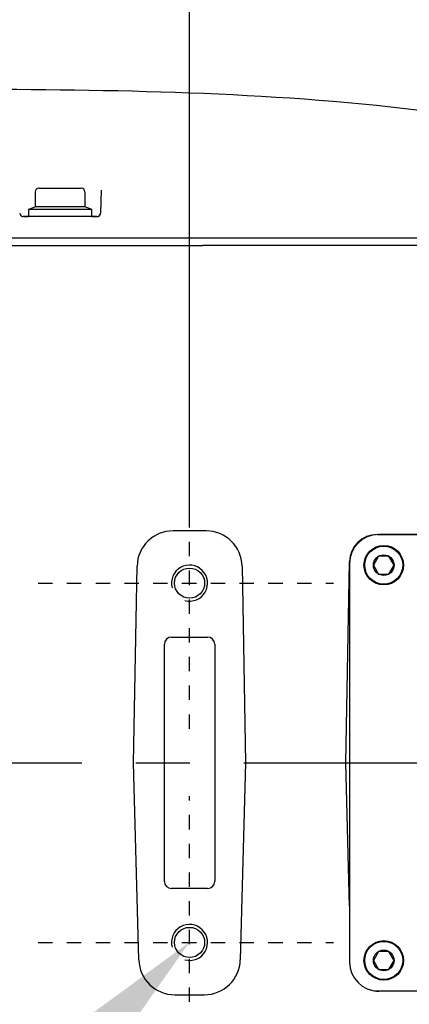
# Model space of a CAD drawing. Header units: millimetres. Extents: x 7426 to 8300, y 124 to 421.
# Tile 32 of 135: x 7989.27 to 7991.98, y 174.96 to 181.81. Entities that reach past the tile are written whole.
import ezdxf
from ezdxf import colors
from ezdxf.entities.mleader import LeaderData, LeaderLine
from ezdxf.math import Vec2, Vec3

# ---------------------------------------------------------------- set-up
doc = ezdxf.new("R2010")
doc.units = ezdxf.units.MM
doc.linetypes.add('BANKLINE1', pattern=[5.5, 4, -1.5])
doc.linetypes.add('CENTER', pattern=[0.6, 0.375, -0.075, 0.075, -0.075])
for name, color, linetype in [('00_COMPONENTS', 7, 'BANKLINE1'), ('DIM', 7, 'Continuous'), ('外形图', 7, 'Continuous')]:
    doc.layers.add(name, color=color, linetype=linetype)
doc.styles.add('微软雅黑', font='msyh.ttc')
doc.dimstyles.new('尺寸标注_1_20比例', dxfattribs={"dimtxt": 2.1, "dimasz": 1.7, "dimexe": 0.5, "dimexo": 0.4, "dimgap": 0.5, "dimtad": 1, "dimdec": 1, "dimlfac": 20, "dimdsep": 46, "dimtxsty": '微软雅黑', "dimcen": 0.09, "dimadec": 0, "dimazin": 0, "dimtp": 0.01, "dimtm": 0.01, "dimtfac": 1, "dimtdec": 1, "dimtofl": 0, "dimtmove": 0, "dimatfit": 3, "dimfxl": 1, "dimtolj": 1, "dimarcsym": 0})

# ---------------------------------------------------------------- blocks, each defined once
blk = doc.blocks.new('*D1482')
at = {"layer": '00_COMPONENTS', "color": 0, "linetype": 'ByBlock', "lineweight": -2, "ltscale": 20}
for p, q in [((7987.6934, 179.5891), (7987.6934, 186.0434)), ((7989.0008, 177.8891), (7987.1934, 177.8891)), ((7989.0008, 175.3891), (7987.1934, 175.3891)), ((7987.6934, 173.6891), (7987.6934, 171.9891))]:
    blk.add_line(p, q, dxfattribs=at)
at = {"layer": '00_COMPONENTS', "color": 0}
for points in [[(7987.4101, 179.5891), (7987.9767, 179.5891), (7987.6934, 177.8891)], [(7987.9767, 173.6891), (7987.4101, 173.6891), (7987.6934, 175.3891)]]:
    blk.add_solid(points, dxfattribs=at)
at = {"layer": 'Defpoints', "color": 0}
for p in [(7989.4008, 177.8891), (7987.6934, 175.3891), (7989.4008, 175.3891)]:
    blk.add_point(p, dxfattribs=at)
at = {"layer": '00_COMPONENTS', "color": 0, "insert": (7986.1075, 184.0927), "char_height": 2.1, "attachment_point": 5, "rotation": 90, "style": '微软雅黑'}
blk.add_mtext('\\A1;50', dxfattribs=at)
blk = doc.blocks.new('*D1517')
at = {"layer": 'Defpoints', "color": 0}
for p in [(7990.4534, 189.5012), (8001.2534, 178.3891), (7990.4534, 177.8891)]:
    blk.add_point(p, dxfattribs=at)
at = {"layer": 'DIM', "color": 0, "linetype": 'ByBlock', "lineweight": -2, "ltscale": 20}
for p, q in [((7990.4534, 178.2891), (7990.4534, 190.0012)), ((8001.2534, 178.7891), (8001.2534, 190.0012)), ((7999.5534, 189.5012), (7992.1534, 189.5012))]:
    blk.add_line(p, q, dxfattribs=at)
at = {"layer": 'DIM', "color": 0}
for points in [[(7992.1534, 189.7845), (7992.1534, 189.2178), (7990.4534, 189.5012)], [(7999.5534, 189.2178), (7999.5534, 189.7845), (8001.2534, 189.5012)]]:
    blk.add_solid(points, dxfattribs=at)
at = {"layer": 'DIM', "color": 0, "insert": (7995.8534, 191.0918), "char_height": 2.1, "attachment_point": 5, "style": '微软雅黑'}
blk.add_mtext('\\A1;216', dxfattribs=at)

msp = doc.modelspace()

# ---------------------------------------------------------------- linework, layer by layer
at = {"layer": '外形图', "linetype": 'Continuous'}
for p, q in [((7989.3809, 180.6116), (7989.3809, 180.5064)), ((7989.4059, 180.6366), (7989.7009, 180.6366)), ((7989.7259, 180.6116), (7989.7259, 180.5064)), ((7989.8382, 180.6221), (7989.834, 180.4634)), ((7989.3334, 180.4891), (7989.3334, 180.4391)), ((7989.7734, 180.4891), (7989.3334, 180.4891)), ((7989.3433, 180.4927), (7989.3809, 180.5064)), ((7989.7259, 180.5064), (7989.3809, 180.5064)), ((7989.7635, 180.4927), (7989.7259, 180.5064)), ((7989.7734, 180.4391), (7989.7734, 180.4891)), ((7989.8091, 180.4391), (7989.2978, 180.4391)), ((7989.3032, 180.4391), (7989.3334, 180.4391)), ((7989.7734, 180.4391), (7989.3334, 180.4391)), ((7989.7747, 180.4391), (7989.8091, 180.4391)), ((7973.7277, 180.2391), (7990.546, 180.2391)), ((7990.5453, 180.2891), (7987.501, 180.2891)), ((7994.581, 180.2891), (7990.5456, 180.2891)), ((7995.3268, 180.2391), (7990.546, 180.2391)), ((7990.5684, 178.2527), (7990.3385, 178.2527)), ((7991.758, 178.2277), (7993.9488, 178.2277)), ((7993.9409, 178.2266), (7991.7659, 178.2266)), ((7991.7675, 178.0762), (7991.7317, 178.0141)), ((7991.8393, 178.0762), (7991.7675, 178.0762)), ((7991.8752, 178.0141), (7991.8393, 178.0762)), ((7990.0648, 176.6391), (7990.0887, 178.0073)), ((7990.8182, 178.0073), (7990.8421, 176.6391)), ((7991.5398, 176.6391), (7991.5642, 178.0372)), ((7991.5659, 178.0266), (7991.5659, 175.2516)), ((7991.7317, 178.0141), (7991.7675, 177.952)), ((7991.8393, 177.952), (7991.8752, 178.0141)), ((7991.7675, 177.952), (7991.8393, 177.952)), ((7990.3284, 177.5141), (7990.5784, 177.5141)), ((7990.2784, 175.8141), (7990.2784, 177.4641)), ((7990.6284, 177.4641), (7990.6284, 175.8141)), ((7990.1007, 175.2687), (7990.0648, 176.6391)), ((7990.8421, 176.6391), (7990.8062, 175.2687)), ((7991.5659, 175.641), (7991.5398, 176.6391)), ((7990.5784, 175.7641), (7990.3284, 175.7641)), ((7991.7675, 175.3262), (7991.7317, 175.2641)), ((7991.8393, 175.3262), (7991.7675, 175.3262)), ((7991.8752, 175.2641), (7991.8393, 175.3262)), ((7991.7317, 175.2641), (7991.7675, 175.202)), ((7991.8393, 175.202), (7991.8752, 175.2641)), ((7991.7675, 175.202), (7991.8393, 175.202)), ((7991.7659, 175.0516), (7993.9409, 175.0516)), ((7993.9366, 175.0504), (7991.7703, 175.0504)), ((7990.3504, 175.0254), (7990.5564, 175.0254))]:
    msp.add_line(p, q, dxfattribs=at)
at = {"layer": '外形图', "linetype": 'CENTER', "ltscale": 0.05}
for p, q in [((7990.4534, 176.876), (7990.4534, 178.9079)), ((7989.4008, 177.8891), (7991.4532, 177.8891)), ((7990.4534, 174.376), (7990.4534, 176.4079)), ((7989.4008, 175.3891), (7991.4532, 175.3891))]:
    msp.add_line(p, q, dxfattribs=at)
at = {"layer": '外形图', "linetype": 'CENTER', "ltscale": 5}
msp.add_line((7969.8307, 176.6391), (8024.6478, 176.6391), dxfattribs=at)
at = {"layer": '外形图', "linetype": 'Continuous'}
for centre, radius in [((7991.8034, 178.0141), 0.1375), ((7991.8034, 178.0141), 0.1325), ((7991.8034, 178.0141), 0.0717), ((7990.4534, 177.8891), 0.105), ((7990.4534, 175.3891), 0.105), ((7991.8034, 175.2641), 0.1375), ((7991.8034, 175.2641), 0.1325), ((7991.8034, 175.2641), 0.0717)]:
    msp.add_circle(centre, radius, dxfattribs=at)
for centre, radius, start, end in [((7989.4059, 180.6116), 0.025, 90, 180), ((7989.7009, 180.6116), 0.025, 0, 90), ((7989.2978, 180.4641), 0.025, 181.5, 270), ((7989.2978, 180.4641), 0.025, 181.5, 270), ((7989.3484, 180.4786), 0.015, 110, 135.55634), ((7989.7584, 180.4786), 0.015, 44.44366, 70), ((7989.8091, 180.4641), 0.025, 270, 358.5), ((7989.8091, 180.4641), 0.025, 279.50819, 348.76433), ((7991.7659, 178.0266), 0.2, 90, 180), ((7990.4534, 177.8891), 0.125, 255, 195), ((7990.4534, 175.3891), 0.125, 255, 195), ((7991.7659, 175.2516), 0.2, 180, 270)]:
    msp.add_arc(centre, radius, start, end, dxfattribs=at)
for centre, major_axis, ratio, start_param, end_param in [((7990.3388, 178.0026), (0.1754, -0.1785), 0.998804, 2.365602, 3.917738), ((7990.5681, 178.0026), (-0.1754, -0.1785), 0.998804, 2.365447, 3.917583), ((7991.7583, 178.0336), (0.1361, -0.1385), 0.998804, 8.648788, 10.200923), ((7990.3284, 177.4641), (0.0354, -0.0354), 0.999315, 2.356537, 3.926648), ((7990.5784, 177.4641), (0.0354, 0.0354), 0.999315, -0.785056, 0.785056), ((7990.3284, 175.8141), (0.0354, 0.0354), 0.999315, 2.356537, 3.926648), ((7990.5784, 175.8141), (0.0354, -0.0354), 0.999315, -0.785056, 0.785056), ((7990.3507, 175.2756), (0.1746, 0.1793), 0.998814, 2.369709, 3.913124), ((7990.5561, 175.2756), (-0.1746, 0.1793), 0.998814, 2.370062, 3.913476), ((7991.7705, 175.2446), (0.1355, 0.1392), 0.998814, 10.025856, 10.196309)]:
    msp.add_ellipse(centre, major_axis=major_axis, ratio=ratio, start_param=start_param, end_param=end_param, dxfattribs=at)
msp.add_open_spline([(7995.3268, 180.2891), (7994.3656, 180.748), (7992.2537, 181.2728), (7990.1206, 181.3193), (7989.0534, 181.3234)], degree=3, knots=[0, 0, 0, 0, 0.49951, 1, 1, 1, 1], dxfattribs=at)

# ---------------------------------------------------------------- dimensions: what is measured, and where the dimension line sits
at = {"layer": '00_COMPONENTS', "linetype": 'ByBlock', "ltscale": 20}
dim = msp.add_linear_dim(base=(7987.6934, 175.3891), p1=(7989.4008, 177.8891), p2=(7989.4008, 175.3891), angle=90, dimstyle='尺寸标注_1_20比例', dxfattribs=at)
dim.commit()
dim.dimension.update_dxf_attribs({"geometry": '*D1482', "text_midpoint": (7987.6934, 184.0927), "dimtype": 160})
at = {"layer": 'DIM', "linetype": 'ByBlock', "ltscale": 20}
dim = msp.add_linear_dim(base=(7990.4534, 189.5012), p1=(8001.2534, 178.3891), p2=(7990.4534, 177.8891), dimstyle='尺寸标注_1_20比例', dxfattribs=at)
dim.commit()
dim.dimension.update_dxf_attribs({"geometry": '*D1517', "text_midpoint": (7995.8534, 191.0918)})

# ---------------------------------------------------------------- leaders
at = {"layer": '外形图'}
ml = msp.add_multileader_mtext('Standard', dxfattribs=at)
ml.set_content('2×M5{\\A1;\\C256;深度12}', style='微软雅黑')
ml.set_leader_properties()
ml.build(insert=Vec2(0, 0))
ml.multileader.update_dxf_attribs({"text_left_attachment_type": 5, "text_right_attachment_type": 5, "dogleg_length": 0.15, "arrow_head_size": 1.7})
ctx = ml.context
ctx.base_point, ctx.char_height, ctx.arrow_head_size, ctx.landing_gap_size, ctx.plane_origin = Vec3(7964.8774, 166.919), 2.1, 1.7, 0.3, Vec3(7986.9441, 175.2096)
ctx.left_attachment, ctx.right_attachment, ctx.text_align_type = 5, 5, 2
notes = []
notes.append((ctx, [(0, (1, 1, 0), (7982.1577, 166.919), (-1, 0), 0.15, [(0, [(7990.4534, 175.3919)], 0, [])])]))
ctx.mtext.insert, ctx.mtext.alignment, ctx.mtext.flow_direction = Vec3(7981.7077, 169.6358), 3, 5
for ctx, leaders in notes:
    for number, flags, end, landing, length, lines in leaders:
        leader = LeaderData()
        leader.index, (leader.has_last_leader_line, leader.has_dogleg_vector, leader.attachment_direction) = number, flags
        leader.last_leader_point, leader.dogleg_vector, leader.dogleg_length = Vec3(end), Vec3(landing), length
        for number, points, colour, breaks in lines:
            line = LeaderLine()
            line.index, line.vertices, line.color, line.breaks = number, Vec3.list(points), colors.encode_raw_color(colour), breaks
            leader.lines.append(line)
        ctx.leaders.append(leader)

doc.saveas('drawing.dxf')
